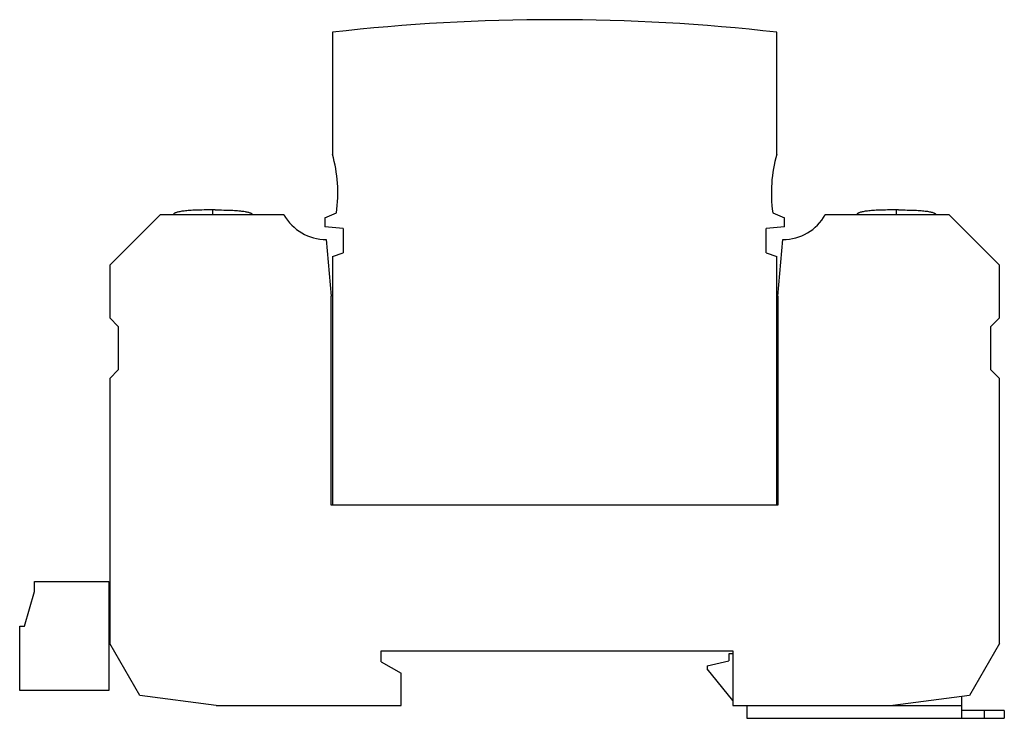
# Model space of a CAD drawing. Header units: millimetres. Extents: x 13.7 to 113.1, y 52.9 to 123.4.
import ezdxf

# ---------------------------------------------------------------- set-up
doc = ezdxf.new("R2010")
doc.units = ezdxf.units.MM
doc.header["$LTSCALE"] = 11.53297
doc.layers.get('0').update_dxf_attribs({"linetype": 'CONTINUOUS'})

msp = doc.modelspace()

# ---------------------------------------------------------------- linework, layer by layer
at = {"color": 7, "linetype": 'Continuous'}
for p, q in [((45.284, 122.131), (45.284, 109.814)), ((90.149, 109.814), (90.149, 122.131)), ((22.816, 98.616), (27.897, 103.697)), ((40.386, 103.697), (27.897, 103.697)), ((33.449, 104.197), (32.983, 104.197)), ((33.216, 103.697), (33.216, 104.197)), ((44.516, 103.397), (45.689, 103.919)), ((44.516, 103.397), (44.516, 102.5)), ((89.744, 103.919), (90.916, 103.397)), ((90.916, 102.497), (90.916, 103.397)), ((107.535, 103.697), (95.046, 103.697)), ((102.449, 104.197), (101.983, 104.197)), ((102.216, 103.697), (102.216, 104.197)), ((107.535, 103.697), (112.616, 98.616)), ((46.366, 102.338), (44.516, 102.5)), ((90.916, 102.497), (89.066, 102.335)), ((46.366, 102.338), (46.366, 99.879)), ((89.066, 99.879), (89.066, 102.335)), ((44.666, 101.197), (45.166, 95.482)), ((90.266, 95.482), (90.766, 101.197)), ((45.284, 99.485), (46.366, 99.879)), ((45.284, 99.485), (45.284, 74.397)), ((89.066, 99.879), (90.149, 99.485)), ((90.149, 74.397), (90.149, 99.485)), ((22.816, 98.616), (22.816, 93.297)), ((112.616, 93.297), (112.616, 98.616)), ((45.166, 74.397), (45.166, 95.482)), ((90.266, 95.482), (90.266, 74.397)), ((23.666, 92.447), (22.816, 93.297)), ((23.666, 92.447), (23.666, 88.047)), ((112.616, 93.297), (111.766, 92.447)), ((111.766, 88.047), (111.766, 92.447)), ((22.816, 87.197), (23.666, 88.047)), ((111.766, 88.047), (112.616, 87.197)), ((22.816, 87.197), (22.816, 60.447)), ((112.616, 60.447), (112.616, 87.197)), ((90.266, 74.397), (45.166, 74.397)), ((15.216, 65.697), (15.216, 66.697)), ((15.216, 66.697), (22.716, 66.697)), ((22.716, 66.697), (22.716, 55.697)), ((14.216, 62.197), (15.216, 65.697)), ((13.716, 55.697), (13.716, 62.197)), ((13.716, 62.197), (14.216, 62.197)), ((25.847, 55.197), (22.816, 60.447)), ((50.216, 59.697), (85.716, 59.697)), ((50.216, 58.597), (50.216, 59.697)), ((85.716, 59.697), (85.716, 54.197)), ((112.616, 60.447), (109.585, 55.197)), ((83.116, 58.197), (85.316, 58.697)), ((85.716, 59.397), (85.316, 59.397)), ((85.316, 59.397), (85.316, 58.697)), ((50.216, 58.597), (52.216, 57.447)), ((83.116, 58.197), (83.116, 57.897)), ((85.716, 54.689), (83.116, 57.897)), ((52.216, 54.197), (52.216, 57.447)), ((22.716, 55.697), (13.716, 55.697)), ((33.566, 54.197), (25.847, 55.197)), ((109.585, 55.197), (101.866, 54.197)), ((108.816, 52.897), (108.816, 55.097)), ((33.566, 54.197), (52.216, 54.197)), ((85.716, 54.197), (108.816, 54.197)), ((87.116, 54.197), (87.116, 52.897)), ((113.116, 53.697), (108.816, 53.697)), ((111.116, 52.897), (111.116, 53.697)), ((113.116, 53.697), (113.116, 52.897)), ((87.116, 52.897), (113.116, 52.897))]:
    msp.add_line(p, q, dxfattribs=at)
for centre, radius, start, end in [((67.716, -76.607), 200, 83.56, 96.44), ((31.834, 105.928), 14, 351.74945, 16.1134), ((103.599, 105.928), 14, 163.8866, 188.25055), ((44.716, 106.197), 5, 210, 269.42678), ((90.716, 106.197), 5, 270.57322, 330)]:
    msp.add_arc(centre, radius, start, end, dxfattribs=at)
for points in [[(32.983, 104.197), (32.694, 104.197), (32.274, 104.194), (31.733, 104.18), (31.369, 104.167), (31.035, 104.15), (30.728, 104.128), (30.45, 104.103), (30.2, 104.074), (29.979, 104.042), (29.786, 104.005), (29.621, 103.965), (29.501, 103.926), (29.421, 103.893), (29.37, 103.868), (29.327, 103.843), (29.29, 103.816), (29.261, 103.788), (29.238, 103.759), (29.223, 103.729), (29.218, 103.707), (29.216, 103.697)], [(33.449, 104.197), (33.739, 104.197), (34.159, 104.194), (34.7, 104.18), (35.063, 104.167), (35.398, 104.15), (35.705, 104.128), (35.983, 104.103), (36.232, 104.074), (36.454, 104.042), (36.647, 104.005), (36.812, 103.965), (36.931, 103.926), (37.012, 103.893), (37.062, 103.868), (37.106, 103.843), (37.142, 103.816), (37.172, 103.788), (37.194, 103.759), (37.21, 103.729), (37.215, 103.707), (37.216, 103.697)], [(101.983, 104.197), (101.694, 104.197), (101.274, 104.194), (100.733, 104.18), (100.369, 104.167), (100.035, 104.15), (99.728, 104.128), (99.45, 104.103), (99.2, 104.074), (98.979, 104.042), (98.786, 104.005), (98.621, 103.965), (98.501, 103.926), (98.421, 103.893), (98.37, 103.868), (98.327, 103.843), (98.29, 103.816), (98.261, 103.788), (98.238, 103.759), (98.223, 103.729), (98.218, 103.707), (98.216, 103.697)], [(102.449, 104.197), (102.739, 104.197), (103.159, 104.194), (103.7, 104.18), (104.063, 104.167), (104.398, 104.15), (104.705, 104.128), (104.983, 104.103), (105.232, 104.074), (105.454, 104.042), (105.647, 104.005), (105.812, 103.965), (105.931, 103.926), (106.012, 103.893), (106.062, 103.868), (106.106, 103.843), (106.142, 103.816), (106.172, 103.788), (106.194, 103.759), (106.21, 103.729), (106.215, 103.707), (106.216, 103.697)]]:
    msp.add_open_spline(points, degree=3, knots=[0, 0, 0, 0, 0.22356, 0.324403, 0.417972, 0.504284, 0.583362, 0.655234, 0.719941, 0.777535, 0.828093, 0.871728, 0.908616, 0.924622, 0.939069, 0.952031, 0.963612, 0.973959, 0.983274, 0.991836, 1, 1, 1, 1], dxfattribs=at)

doc.saveas('drawing.dxf')
